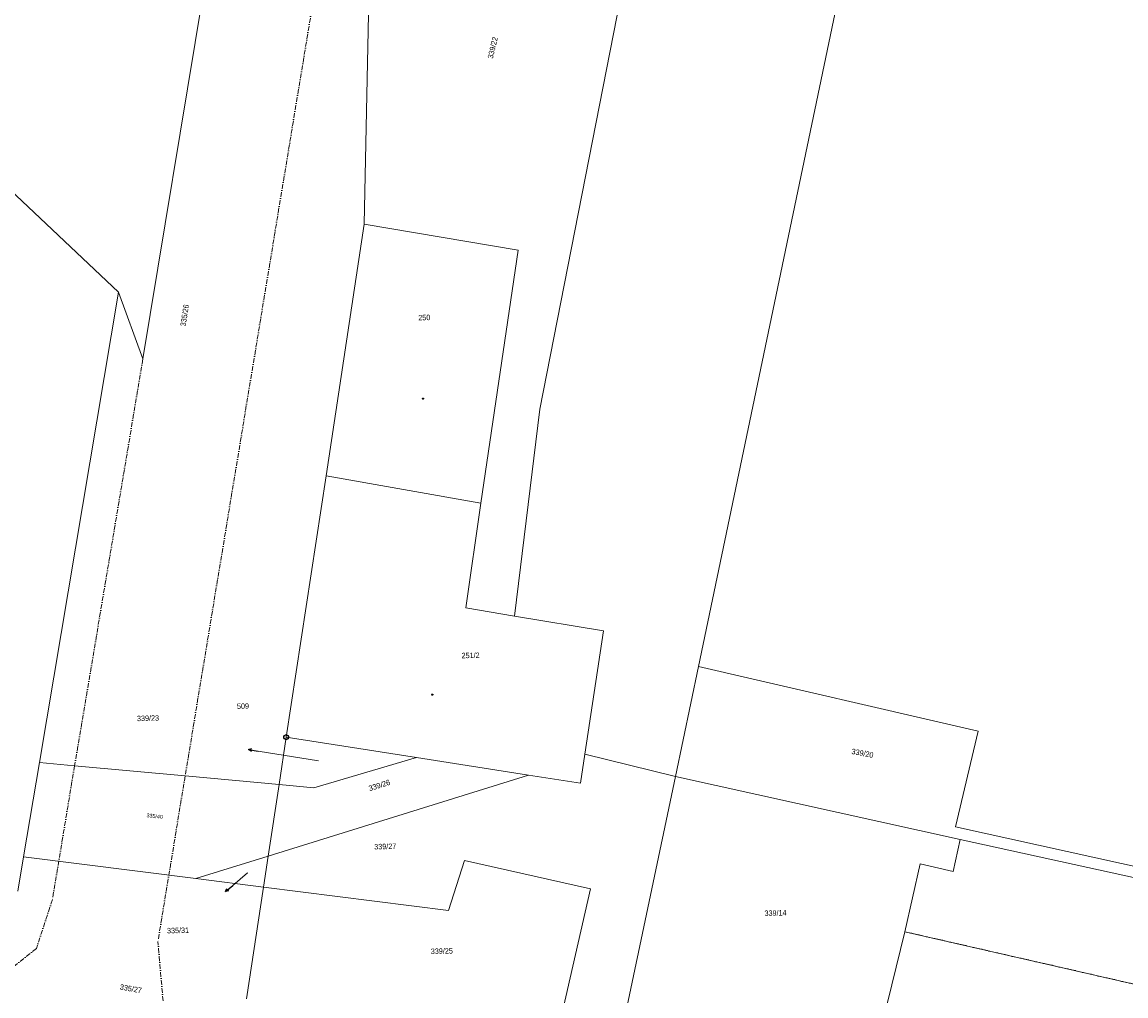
# Model space of a CAD drawing. Header units: millimetres. Extents: x -211955 to 157391, y -241491 to 94238.
# Tile 6 of 138: x -96477 to -27614, y -207237 to -146480. Entities that reach past the tile are written whole.
import ezdxf

# ---------------------------------------------------------------- set-up
doc = ezdxf.new("R2010")
doc.units = ezdxf.units.MM
doc.linetypes.add('Cerchovana_1', pattern=[500, 300, -100, 0, -100])
doc.layers.add('XR$1$PODKLAD_1', color=7, linetype='Continuous', lineweight=25)

# ---------------------------------------------------------------- blocks, each defined once
blk = doc.blocks.new('1$0100')
at = {"layer": 'XR$1$PODKLAD_1', "color": 7, "lineweight": 25}
blk.add_line((-50, 0), (50, 0), dxfattribs=at)
blk.add_lwpolyline([(190, 720), (530, 530), (720, 190), (720, -200), (530, -540), (190, -730), (-200, -730), (-540, -540), (-730, -200), (-730, 190), (-540, 530), (-200, 720), (190, 720)], close=True, dxfattribs=at)
blk = doc.blocks.new('9$5010')
at = {"layer": 'XR$1$PODKLAD_1', "color": 7, "lineweight": 25}
blk.add_line((0, 3000), (0, 0), dxfattribs=at)
blk.add_lwpolyline([(-500, 2000), (0, 3000), (500, 2000)], dxfattribs=at)
blk = doc.blocks.new('$280')
at = {"layer": 'XR$1$PODKLAD_1', "color": 7, "lineweight": 25}
blk.add_lwpolyline([(0, 170), (100, 150), (150, 60), (170, 0), (150, -90), (70, -160), (0, -170), (-90, -140), (-150, -80), (-170, 0), (-150, 90), (-70, 160), (0, 170)], close=True, dxfattribs=at)

msp = doc.modelspace()

# ---------------------------------------------------------------- linework, layer by layer
at = {"layer": 'XR$1$PODKLAD_1', "color": 126, "linetype": 'Continuous', "lineweight": 13}
for p, q in [((-82877.179, -130790.611), (-88936.092, -167498.847)), ((-90457.831, -163334.629), (-122082.024, -133535.03)), ((-43741.584, -136300.319), (-54279.244, -186681.54)), ((-57853.855, -138434.213), (-64172.423, -170637.432)), ((-74742.093, -139945.444), (-75126.772, -159080.463)), ((-75126.772, -159080.463), (-77515.287, -174793.209)), ((-75126.772, -159080.463), (-77515.287, -174793.209)), ((-65534.356, -160707.621), (-75126.772, -159080.463)), ((-65534.356, -160707.621), (-75126.772, -159080.463)), ((-65534.356, -160707.621), (-67850.945, -176498.641)), ((-65534.356, -160707.621), (-67850.945, -176498.641)), ((-90457.831, -163334.629), (-95395.421, -192683.413)), ((-88936.092, -167498.847), (-90457.831, -163334.629)), ((-64172.423, -170637.432), (-65759.058, -183539.842)), ((-77515.287, -174793.209), (-79999.418, -191098.456)), ((-77515.287, -174793.209), (-79999.418, -191098.456)), ((-67850.945, -176498.641), (-77515.287, -174793.209)), ((-67850.945, -176498.641), (-77515.287, -174793.209)), ((-67850.945, -176498.641), (-77515.287, -174793.209)), ((-67850.945, -176498.641), (-68802.269, -183033.714)), ((-67850.945, -176498.641), (-68802.269, -183033.714)), ((-65759.058, -183539.842), (-68802.269, -183033.714)), ((-65759.058, -183539.842), (-68802.269, -183033.714)), ((-60205.154, -184455.021), (-65759.058, -183539.842)), ((-60205.154, -184455.021), (-65759.058, -183539.842)), ((-60205.154, -184455.021), (-61368.435, -192145.592)), ((-60205.154, -184455.021), (-61368.435, -192145.592)), ((-54279.244, -186681.54), (-55712.64, -193548.437)), ((-36825.894, -190718.204), (-54279.244, -186681.54)), ((-36825.894, -190718.204), (-38240.949, -196694.392)), ((-79999.418, -191098.456), (-80447.752, -194050.235)), ((-71876.056, -192371.243), (-79999.418, -191098.456)), ((-71876.056, -192371.243), (-79999.418, -191098.456)), ((-77993.029, -192570.089), (-81758.946, -191961.51)), ((-95395.421, -192683.413), (-96383.036, -198549.171)), ((-93199.988, -192880.07), (-95395.421, -192683.413)), ((-71876.056, -192371.243), (-78272.313, -194247.379)), ((-64877.47, -193461.334), (-71876.056, -192371.243)), ((-64877.47, -193461.334), (-71876.056, -192371.243)), ((-61368.435, -192145.592), (-61644.315, -193962.84)), ((-61368.435, -192145.592), (-61644.315, -193962.84)), ((-55712.64, -193548.437), (-61368.435, -192145.592)), ((-86302.565, -193512.487), (-93199.988, -192880.07)), ((-64877.47, -193461.334), (-81129.521, -198508.137)), ((-61644.315, -193962.84), (-64877.47, -193461.334)), ((-61644.315, -193962.84), (-64877.47, -193461.334)), ((-80447.752, -194050.235), (-86302.565, -193512.487)), ((-80447.752, -194050.235), (-81129.521, -198508.137)), ((-78272.313, -194247.379), (-80447.752, -194050.235)), ((-55712.64, -193548.437), (-59408.675, -211023.508)), ((-37962.054, -197467.837), (-55712.64, -193548.437)), ((-23125.398, -200027.712), (-38240.949, -196694.392)), ((-37962.054, -197467.837), (-38383.51, -199468.68)), ((-37962.054, -197467.837), (-38383.51, -199468.68)), ((-23278.808, -200711.645), (-37962.054, -197467.837)), ((-23278.808, -200711.645), (-37962.054, -197467.837)), ((-96383.036, -198549.171), (-96740.862, -200698.511)), ((-85636.801, -199908.185), (-96383.036, -198549.171)), ((-81129.521, -198508.137), (-85636.801, -199908.185)), ((-81129.521, -198508.137), (-81422.476, -200445.836)), ((-68869.281, -198780.003), (-69883.312, -201915.596)), ((-61013.674, -200559.452), (-68869.281, -198780.003)), ((-40455.549, -198998.941), (-41402.836, -203233.235)), ((-40455.549, -198998.941), (-41402.836, -203233.235)), ((-38383.51, -199468.68), (-40455.549, -198998.941)), ((-38383.51, -199468.68), (-40455.549, -198998.941)), ((-82404.327, -199559.456), (-83335.56, -200342.339)), ((-81422.476, -200445.836), (-85636.801, -199908.185)), ((-81422.476, -200445.836), (-82483.062, -207423.698)), ((-69883.312, -201915.596), (-81422.476, -200445.836)), ((-61013.674, -200559.452), (-63284.559, -210417.605)), ((-41402.836, -203233.235), (-43905.137, -213447.122)), ((-25026.952, -206976.02), (-41402.836, -203233.235))]:
    msp.add_line(p, q, dxfattribs=at)
at = {"layer": 'XR$1$PODKLAD_1', "color": 126, "linetype": 'Cerchovana_1', "lineweight": 13}
for p, q in [((-76293.653, -132911.103), (-86302.565, -193512.487)), ((-88936.092, -167498.847), (-93199.988, -192880.07)), ((-93199.988, -192880.07), (-94587.388, -201226.286)), ((-86302.565, -193512.487), (-88001.94, -203836.876)), ((-94587.388, -201226.286), (-95583.37, -204281.416)), ((-25026.952, -206976.02), (-41402.836, -203233.235)), ((-95583.37, -204281.416), (-98253.188, -206376.976)), ((-87681.524, -207550.181), (-88001.94, -203836.876))]:
    msp.add_line(p, q, dxfattribs=at)

# ---------------------------------------------------------------- block references
at = {"layer": 'XR$1$PODKLAD_1', "color": 7, "linetype": 'Continuous', "lineweight": 25, "xscale": 0.2, "yscale": 0.2}
for name, p, rotation in [('$280', (-71460.704, -169974.513), 181.3937829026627), ('$280', (-70891.481, -188436.13), 181.3937829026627), ('1$0100', (-79999.418, -191098.456), 181.3937829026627), ('9$5010', (-81758.946, -191961.51), 80.74576490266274), ('9$5010', (-83335.56, -200342.339), 130.3532649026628)]:
    msp.add_blockref(name, p, dxfattribs=dict(at, rotation=rotation))

# ---------------------------------------------------------------- texts
at = {"layer": 'XR$1$PODKLAD_1', "color": 126, "linetype": 'Continuous', "lineweight": 35, "char_height": 340}
for s, insert, width, attachment_point, rotation in [('\\W0.91;339/22', (-67107.293, -148788.801), 1825.81671, 7, 76.5087829), ('\\W0.91;335/26', (-86272.616, -165484.293), 1825.81671, 7, 81.0347829), ('\\W0.91;250', (-71379.528, -165088.427), 941.16797, 8, 1.3937829), ('\\W0.91;251/2', (-69055.576, -186172.723), 1530.9338, 7, 0.7527829), ('\\W0.91;509', (-82321.103, -189151.686), 941.16797, 6, 1.3937829), ('\\W0.91;339/23', (-88616.616, -190085.092), 1825.81671, 8, 1.3937829), ('\\W0.91;339/20', (-44754.017, -192138.062), 1825.81671, 7, 349.1787829), ('\\W0.91;339/26', (-74132.441, -194261.485), 1825.81671, 8, 17.5507829), ('\\W0.91;339/27', (-73817.59, -198087.493), 1825.81671, 8, 1.3937829), ('\\W0.91;339/14', (-49469.467, -202236.484), 1825.81671, 8, 1.3937829), ('\\W0.91;335/31', (-86744.056, -203323.461), 1825.81671, 8, 1.3937829), ('\\W0.91;339/25', (-70287.807, -204613.566), 1825.81671, 8, 1.3937829), ('\\W0.91;335/27', (-90400.42, -206838.227), 1825.81671, 7, 350.0387829)]:
    msp.add_mtext(s, dxfattribs=dict(at, insert=insert, width=width, attachment_point=attachment_point, rotation=rotation))
at = {"layer": 'XR$1$PODKLAD_1', "color": 126, "linetype": 'Continuous', "lineweight": 13, "char_height": 20, "width": 107.40098, "attachment_point": 8, "rotation": 1.3937829}
for s, insert in [('\\W0.91;339/23', (-77992.575, -192588.75)), ('\\W0.91;335/31', (-82403.873, -199578.117))]:
    msp.add_mtext(s, dxfattribs=dict(at, insert=insert))
at = {"layer": 'XR$1$PODKLAD_1', "color": 126, "linetype": 'Continuous', "lineweight": 25, "insert": (-88719.384, -196088.61), "char_height": 240, "width": 1288.8118, "attachment_point": 7, "rotation": 353.8197829}
msp.add_mtext('\\W0.91;335/40', dxfattribs=at)

doc.saveas('drawing.dxf')
